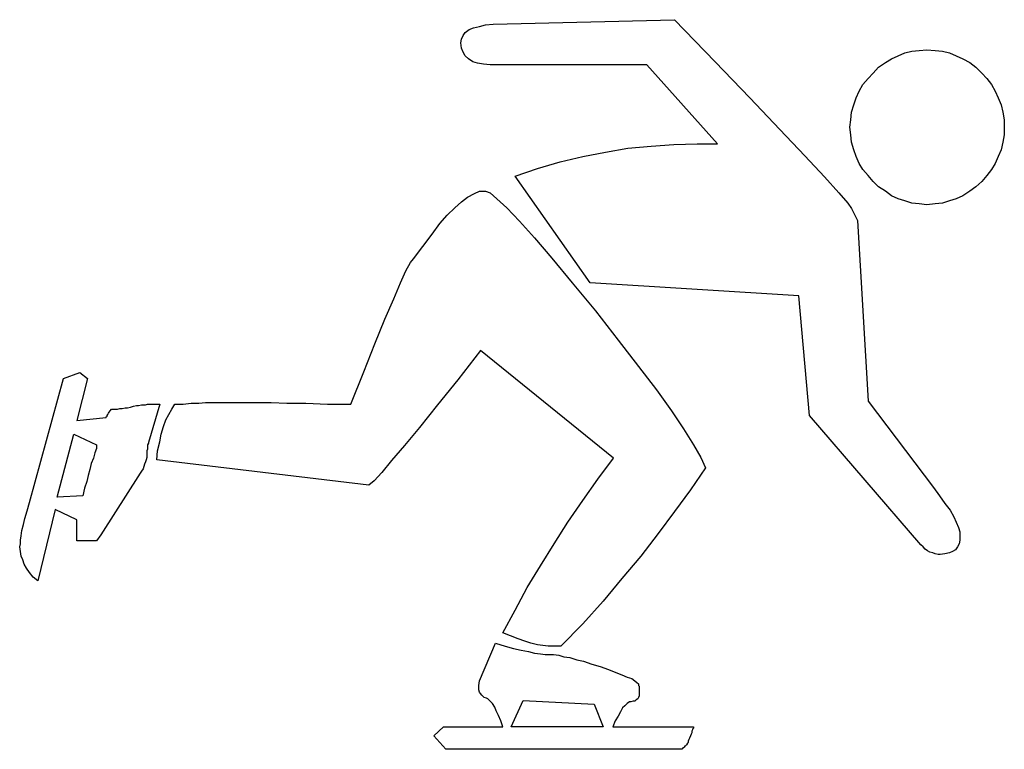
# Model space of a CAD drawing. Extents: x 0.2 to 18.5, y -0.5 to 1.9.
# Tile 4 of 5: x 10.7 to 13.3, y 0 to 1.9. Entities that reach past the tile are written whole.
import ezdxf

# ---------------------------------------------------------------- set-up
doc = ezdxf.new("R2010")
doc.units = 0

msp = doc.modelspace()

# ---------------------------------------------------------------- linework, layer by layer
at = {"color": 0}
for p, q in [((11.95313, 1.882813, 0.5), (12.42383, 1.894531, 0.5)), ((12.42383, 1.894531, 0.5), (12.5293, 1.785156, 0.5)), ((11.88086, 1.861328, 0.5), (11.89063, 1.869141, 0.5)), ((11.89063, 1.869141, 0.5), (11.90234, 1.873047, 0.5)), ((11.90234, 1.873047, 0.5), (11.91797, 1.876953, 0.5)), ((11.91797, 1.876953, 0.5), (11.93359, 1.880859, 0.5)), ((11.93359, 1.880859, 0.5), (11.95313, 1.882813, 0.5)), ((11.86914, 1.833984, 0.5), (11.87109, 1.84375, 0.5)), ((11.87109, 1.84375, 0.5), (11.875, 1.853516, 0.5)), ((11.875, 1.853516, 0.5), (11.88086, 1.861328, 0.5)), ((11.87109, 1.820313, 0.5), (11.86914, 1.833984, 0.5)), ((11.875, 1.810547, 0.5), (11.87109, 1.820313, 0.5)), ((13.03906, 1.8125, 0.5), (13.05859, 1.814453, 0.5)), ((13.05859, 1.814453, 0.5), (13.07813, 1.816406, 0.5)), ((13.07813, 1.816406, 0.5), (13.09961, 1.814453, 0.5)), ((13.09961, 1.814453, 0.5), (13.11914, 1.8125, 0.5)), ((11.88086, 1.800781, 0.5), (11.875, 1.810547, 0.5)), ((11.88867, 1.792969, 0.5), (11.88086, 1.800781, 0.5)), ((11.90039, 1.785156, 0.5), (11.88867, 1.792969, 0.5)), ((12.9707, 1.783203, 0.5), (12.98633, 1.792969, 0.5)), ((12.98633, 1.792969, 0.5), (13.00391, 1.800781, 0.5)), ((13.00391, 1.800781, 0.5), (13.02148, 1.808594, 0.5)), ((13.02148, 1.808594, 0.5), (13.03906, 1.8125, 0.5)), ((13.11914, 1.8125, 0.5), (13.13672, 1.808594, 0.5)), ((13.13672, 1.808594, 0.5), (13.1543, 1.800781, 0.5)), ((13.1543, 1.800781, 0.5), (13.17188, 1.792969, 0.5)), ((13.17188, 1.792969, 0.5), (13.18945, 1.783203, 0.5)), ((11.91211, 1.78125, 0.5), (11.90039, 1.785156, 0.5)), ((11.92773, 1.779297, 0.5), (11.91211, 1.78125, 0.5)), ((11.94531, 1.777344, 0.5), (11.92773, 1.779297, 0.5)), ((12.35156, 1.777344, 0.5), (11.94531, 1.777344, 0.5)), ((12.53516, 1.572266, 0.5), (12.35156, 1.777344, 0.5)), ((12.5293, 1.785156, 0.5), (12.61914, 1.691406, 0.5)), ((12.93945, 1.755859, 0.5), (12.95313, 1.771484, 0.5)), ((12.95313, 1.771484, 0.5), (12.9707, 1.783203, 0.5)), ((13.18945, 1.783203, 0.5), (13.20508, 1.771484, 0.5)), ((13.20508, 1.771484, 0.5), (13.2207, 1.755859, 0.5)), ((12.91211, 1.726563, 0.5), (12.92578, 1.742188, 0.5)), ((12.92578, 1.742188, 0.5), (12.93945, 1.755859, 0.5)), ((13.2207, 1.755859, 0.5), (13.23438, 1.742188, 0.5)), ((13.23438, 1.742188, 0.5), (13.24609, 1.726563, 0.5)), ((12.90234, 1.708984, 0.5), (12.91211, 1.726563, 0.5)), ((13.24609, 1.726563, 0.5), (13.25586, 1.708984, 0.5)), ((12.61914, 1.691406, 0.5), (12.69727, 1.609375, 0.5)), ((12.88867, 1.673828, 0.5), (12.89453, 1.691406, 0.5)), ((12.89453, 1.691406, 0.5), (12.90234, 1.708984, 0.5)), ((13.25586, 1.708984, 0.5), (13.26367, 1.691406, 0.5)), ((13.26367, 1.691406, 0.5), (13.27148, 1.673828, 0.5)), ((12.88281, 1.654297, 0.5), (12.88867, 1.673828, 0.5)), ((13.27148, 1.673828, 0.5), (13.27539, 1.654297, 0.5)), ((12.88086, 1.634766, 0.5), (12.88281, 1.654297, 0.5)), ((13.27539, 1.654297, 0.5), (13.2793, 1.634766, 0.5)), ((12.87891, 1.615234, 0.5), (12.88086, 1.634766, 0.5)), ((12.88086, 1.595703, 0.5), (12.87891, 1.615234, 0.5)), ((13.2793, 1.634766, 0.5), (13.2793, 1.615234, 0.5)), ((13.2793, 1.615234, 0.5), (13.2793, 1.595703, 0.5)), ((12.69727, 1.609375, 0.5), (12.76172, 1.541016, 0.5)), ((12.88281, 1.576172, 0.5), (12.88086, 1.595703, 0.5)), ((13.2793, 1.595703, 0.5), (13.27539, 1.576172, 0.5)), ((12.24414, 1.550781, 0.5), (12.30273, 1.560547, 0.5)), ((12.30273, 1.560547, 0.5), (12.36328, 1.566406, 0.5)), ((12.36328, 1.566406, 0.5), (12.42188, 1.570313, 0.5)), ((12.42188, 1.570313, 0.5), (12.48242, 1.572266, 0.5)), ((12.48242, 1.572266, 0.5), (12.53516, 1.572266, 0.5)), ((12.88867, 1.556641, 0.5), (12.88281, 1.576172, 0.5)), ((13.27539, 1.576172, 0.5), (13.27148, 1.556641, 0.5)), ((12.12695, 1.525391, 0.5), (12.18555, 1.539063, 0.5)), ((12.18555, 1.539063, 0.5), (12.24414, 1.550781, 0.5)), ((12.76172, 1.541016, 0.5), (12.8125, 1.486328, 0.5)), ((12.89453, 1.539063, 0.5), (12.88867, 1.556641, 0.5)), ((12.90234, 1.521484, 0.5), (12.89453, 1.539063, 0.5)), ((13.26367, 1.539063, 0.5), (13.25586, 1.521484, 0.5)), ((13.27148, 1.556641, 0.5), (13.26367, 1.539063, 0.5)), ((12.00977, 1.488281, 0.5), (12.06836, 1.507813, 0.5)), ((12.06836, 1.507813, 0.5), (12.12695, 1.525391, 0.5)), ((12.91211, 1.505859, 0.5), (12.90234, 1.521484, 0.5)), ((13.25586, 1.521484, 0.5), (13.24609, 1.505859, 0.5)), ((12.20508, 1.210938, 0.5), (12.00977, 1.488281, 0.5)), ((12.8125, 1.486328, 0.5), (12.84961, 1.445313, 0.5)), ((12.92578, 1.490234, 0.5), (12.91211, 1.505859, 0.5)), ((12.93945, 1.474609, 0.5), (12.92578, 1.490234, 0.5)), ((13.23438, 1.490234, 0.5), (13.2207, 1.474609, 0.5)), ((13.24609, 1.505859, 0.5), (13.23438, 1.490234, 0.5)), ((12.95313, 1.460938, 0.5), (12.93945, 1.474609, 0.5)), ((12.9707, 1.449219, 0.5), (12.95313, 1.460938, 0.5)), ((13.20508, 1.460938, 0.5), (13.18945, 1.449219, 0.5)), ((13.2207, 1.474609, 0.5), (13.20508, 1.460938, 0.5)), ((11.87109, 1.421875, 0.5), (11.88672, 1.433594, 0.5)), ((11.88672, 1.433594, 0.5), (11.9043, 1.443359, 0.5)), ((11.9043, 1.443359, 0.5), (11.91797, 1.449219, 0.5)), ((11.91797, 1.449219, 0.5), (11.93359, 1.449219, 0.5)), ((11.93359, 1.449219, 0.5), (11.94531, 1.445313, 0.5)), ((11.94531, 1.445313, 0.5), (11.96289, 1.429688, 0.5)), ((12.84961, 1.445313, 0.5), (12.87305, 1.417969, 0.5)), ((12.98633, 1.4375, 0.5), (12.9707, 1.449219, 0.5)), ((13.00391, 1.429688, 0.5), (12.98633, 1.4375, 0.5)), ((13.17188, 1.4375, 0.5), (13.1543, 1.429688, 0.5)), ((13.18945, 1.449219, 0.5), (13.17188, 1.4375, 0.5)), ((11.83398, 1.386719, 0.5), (11.85352, 1.40625, 0.5)), ((11.85352, 1.40625, 0.5), (11.87109, 1.421875, 0.5)), ((11.96289, 1.429688, 0.5), (11.98828, 1.40625, 0.5)), ((11.98828, 1.40625, 0.5), (12.02148, 1.371094, 0.5)), ((12.87305, 1.417969, 0.5), (12.88281, 1.404297, 0.5)), ((13.02148, 1.423828, 0.5), (13.00391, 1.429688, 0.5)), ((13.03906, 1.417969, 0.5), (13.02148, 1.423828, 0.5)), ((13.05859, 1.416016, 0.5), (13.03906, 1.417969, 0.5)), ((13.07813, 1.414063, 0.5), (13.05859, 1.416016, 0.5)), ((13.09961, 1.416016, 0.5), (13.07813, 1.414063, 0.5)), ((13.11914, 1.417969, 0.5), (13.09961, 1.416016, 0.5)), ((13.13672, 1.423828, 0.5), (13.11914, 1.417969, 0.5)), ((13.1543, 1.429688, 0.5), (13.13672, 1.423828, 0.5)), ((11.81445, 1.365234, 0.5), (11.83398, 1.386719, 0.5)), ((12.88281, 1.404297, 0.5), (12.89844, 1.373047, 0.5)), ((11.79492, 1.337891, 0.5), (11.81445, 1.365234, 0.5)), ((12.02148, 1.371094, 0.5), (12.06055, 1.328125, 0.5)), ((12.89844, 1.373047, 0.5), (12.92578, 0.904297, 0.5)), ((11.74609, 1.273438, 0.5), (11.79492, 1.337891, 0.5)), ((12.06055, 1.328125, 0.5), (12.10547, 1.275391, 0.5)), ((11.72656, 1.242188, 0.5), (11.73828, 1.263672, 0.5)), ((11.73828, 1.263672, 0.5), (11.74609, 1.273438, 0.5)), ((12.10547, 1.275391, 0.5), (12.1582, 1.210938, 0.5)), ((11.71289, 1.210938, 0.5), (11.72656, 1.242188, 0.5)), ((11.69531, 1.169922, 0.5), (11.71289, 1.210938, 0.5)), ((12.1582, 1.210938, 0.5), (12.21875, 1.138672, 0.5)), ((12.74609, 1.177734, 0.5), (12.20508, 1.210938, 0.5)), ((12.77344, 0.867188, 0.5), (12.74609, 1.177734, 0.5)), ((11.67188, 1.117188, 0.5), (11.69531, 1.169922, 0.5)), ((12.21875, 1.138672, 0.5), (12.27734, 1.0625, 0.5)), ((11.64648, 1.052734, 0.5), (11.67188, 1.117188, 0.5)), ((11.61719, 0.980469, 0.5), (11.64648, 1.052734, 0.5)), ((12.27734, 1.0625, 0.5), (12.33008, 0.994141, 0.5)), ((11.91992, 1.035156, 0.5), (11.86133, 0.958984, 0.5)), ((12.26563, 0.755859, 0.5), (11.91992, 1.035156, 0.5)), ((10.83789, 0.962891, 0.5), (10.88086, 0.978516, 0.5)), ((10.88086, 0.978516, 0.5), (10.90039, 0.962891, 0.5)), ((11.58398, 0.896484, 0.5), (11.61719, 0.980469, 0.5)), ((12.33008, 0.994141, 0.5), (12.37695, 0.933594, 0.5)), ((10.75, 0.640625, 0.5), (10.83789, 0.962891, 0.5)), ((10.90039, 0.962891, 0.5), (10.87305, 0.853516, 0.5)), ((11.86133, 0.958984, 0.5), (11.80859, 0.894531, 0.5)), ((12.37695, 0.933594, 0.5), (12.41602, 0.878906, 0.5)), ((11.0332, 0.892578, 0.5), (11.04102, 0.894531, 0.5)), ((11.04102, 0.894531, 0.5), (11.04688, 0.894531, 0.5)), ((11.04688, 0.894531, 0.5), (11.05078, 0.894531, 0.5)), ((11.05078, 0.894531, 0.5), (11.05664, 0.896484, 0.5)), ((11.05664, 0.896484, 0.5), (11.06055, 0.896484, 0.5)), ((11.08789, 0.896484, 0.5), (11.05859, 0.796875, 0.5)), ((11.06055, 0.896484, 0.5), (11.08789, 0.896484, 0.5)), ((11.11914, 0.882813, 0.5), (11.12695, 0.896484, 0.5)), ((11.12695, 0.896484, 0.5), (11.14844, 0.896484, 0.5)), ((11.14844, 0.896484, 0.5), (11.16992, 0.898438, 0.5)), ((11.16992, 0.898438, 0.5), (11.18945, 0.898438, 0.5)), ((11.18945, 0.898438, 0.5), (11.20703, 0.900391, 0.5)), ((11.20703, 0.900391, 0.5), (11.22461, 0.900391, 0.5)), ((11.22461, 0.900391, 0.5), (11.24219, 0.900391, 0.5)), ((11.24219, 0.900391, 0.5), (11.25781, 0.900391, 0.5)), ((11.25781, 0.900391, 0.5), (11.27148, 0.900391, 0.5)), ((11.27148, 0.900391, 0.5), (11.28906, 0.900391, 0.5)), ((11.28906, 0.900391, 0.5), (11.31055, 0.900391, 0.5)), ((11.31055, 0.900391, 0.5), (11.33984, 0.900391, 0.5)), ((11.33984, 0.900391, 0.5), (11.37695, 0.900391, 0.5)), ((11.37695, 0.900391, 0.5), (11.41797, 0.898438, 0.5)), ((11.41797, 0.898438, 0.5), (11.4668, 0.898438, 0.5)), ((11.4668, 0.898438, 0.5), (11.52344, 0.896484, 0.5)), ((11.52344, 0.896484, 0.5), (11.58398, 0.896484, 0.5)), ((11.80859, 0.894531, 0.5), (11.76172, 0.835938, 0.5)), ((12.92578, 0.904297, 0.5), (13.0957, 0.679688, 0.5)), ((10.95117, 0.867188, 0.5), (10.95313, 0.869141, 0.5)), ((10.95313, 0.869141, 0.5), (10.95508, 0.873047, 0.5)), ((10.95508, 0.873047, 0.5), (10.95703, 0.875, 0.5)), ((10.95703, 0.875, 0.5), (10.95898, 0.878906, 0.5)), ((10.95898, 0.878906, 0.5), (10.96289, 0.882813, 0.5)), ((10.96289, 0.882813, 0.5), (10.9668, 0.882813, 0.5)), ((10.9668, 0.882813, 0.5), (10.97266, 0.882813, 0.5)), ((10.97266, 0.882813, 0.5), (10.97852, 0.882813, 0.5)), ((10.97852, 0.882813, 0.5), (10.98438, 0.884766, 0.5)), ((10.98438, 0.884766, 0.5), (10.99023, 0.884766, 0.5)), ((10.99023, 0.884766, 0.5), (10.99805, 0.886719, 0.5)), ((10.99805, 0.886719, 0.5), (11.00391, 0.886719, 0.5)), ((11.00391, 0.886719, 0.5), (11.01172, 0.888672, 0.5)), ((11.01172, 0.888672, 0.5), (11.01953, 0.890625, 0.5)), ((11.01953, 0.890625, 0.5), (11.02734, 0.892578, 0.5)), ((11.02734, 0.892578, 0.5), (11.0332, 0.892578, 0.5)), ((11.10352, 0.855469, 0.5), (11.11133, 0.869141, 0.5)), ((11.11133, 0.869141, 0.5), (11.11914, 0.882813, 0.5)), ((12.41602, 0.878906, 0.5), (12.44727, 0.832031, 0.5)), ((10.87305, 0.853516, 0.5), (10.94922, 0.861328, 0.5)), ((10.94922, 0.863281, 0.5), (10.95117, 0.865234, 0.5)), ((10.94922, 0.861328, 0.5), (10.94922, 0.863281, 0.5)), ((10.95117, 0.865234, 0.5), (10.95117, 0.867188, 0.5)), ((11.09766, 0.837891, 0.5), (11.10352, 0.855469, 0.5)), ((13.0625, 0.53125, 0.5), (12.77344, 0.867188, 0.5)), ((10.82227, 0.654297, 0.5), (10.86523, 0.818359, 0.5)), ((10.86523, 0.818359, 0.5), (10.92383, 0.791016, 0.5)), ((11.08789, 0.798828, 0.5), (11.0918, 0.818359, 0.5)), ((11.0918, 0.818359, 0.5), (11.09766, 0.837891, 0.5)), ((11.76172, 0.835938, 0.5), (11.72266, 0.789063, 0.5)), ((12.44727, 0.832031, 0.5), (12.47266, 0.791016, 0.5)), ((11.05859, 0.794922, 0.5), (11.05664, 0.791016, 0.5)), ((11.05859, 0.796875, 0.5), (11.05859, 0.794922, 0.5)), ((11.08203, 0.775391, 0.5), (11.08789, 0.798828, 0.5)), ((10.91992, 0.769531, 0.5), (10.91602, 0.755859, 0.5)), ((10.92383, 0.78125, 0.5), (10.91992, 0.769531, 0.5)), ((10.92383, 0.791016, 0.5), (10.92383, 0.78125, 0.5)), ((11.05664, 0.779297, 0.5), (11.05469, 0.775391, 0.5)), ((11.05469, 0.775391, 0.5), (11.05469, 0.769531, 0.5)), ((11.05469, 0.769531, 0.5), (11.05469, 0.763672, 0.5)), ((11.05664, 0.791016, 0.5), (11.05664, 0.787109, 0.5)), ((11.05664, 0.787109, 0.5), (11.05664, 0.783203, 0.5)), ((11.05664, 0.783203, 0.5), (11.05664, 0.779297, 0.5)), ((11.08008, 0.751953, 0.5), (11.08203, 0.775391, 0.5)), ((11.72266, 0.789063, 0.5), (11.68945, 0.75, 0.5)), ((12.47266, 0.791016, 0.5), (12.49219, 0.757813, 0.5)), ((10.91016, 0.742188, 0.5), (10.90625, 0.726563, 0.5)), ((10.91602, 0.755859, 0.5), (10.91016, 0.742188, 0.5)), ((11.05078, 0.746094, 0.5), (11.04883, 0.740234, 0.5)), ((11.05273, 0.751953, 0.5), (11.05078, 0.746094, 0.5)), ((11.05469, 0.757813, 0.5), (11.05273, 0.751953, 0.5)), ((11.05469, 0.763672, 0.5), (11.05469, 0.757813, 0.5)), ((11.63086, 0.685547, 0.5), (11.08008, 0.751953, 0.5)), ((11.68945, 0.75, 0.5), (11.66406, 0.71875, 0.5)), ((12.22461, 0.701172, 0.5), (12.26563, 0.755859, 0.5)), ((12.49219, 0.757813, 0.5), (12.50391, 0.730469, 0.5)), ((10.90625, 0.726563, 0.5), (10.90234, 0.710938, 0.5)), ((11.03711, 0.716797, 0.5), (10.93555, 0.556641, 0.5)), ((11.04102, 0.722656, 0.5), (11.03711, 0.716797, 0.5)), ((11.04492, 0.728516, 0.5), (11.04102, 0.722656, 0.5)), ((11.04688, 0.734375, 0.5), (11.04492, 0.728516, 0.5)), ((11.04883, 0.740234, 0.5), (11.04688, 0.734375, 0.5)), ((11.66406, 0.71875, 0.5), (11.64453, 0.697266, 0.5)), ((12.50391, 0.730469, 0.5), (12.46484, 0.673828, 0.5)), ((10.89844, 0.695313, 0.5), (10.89258, 0.677734, 0.5)), ((10.90234, 0.710938, 0.5), (10.89844, 0.695313, 0.5)), ((11.64453, 0.697266, 0.5), (11.63086, 0.685547, 0.5)), ((12.18555, 0.646484, 0.5), (12.22461, 0.701172, 0.5)), ((10.89258, 0.677734, 0.5), (10.88867, 0.658203, 0.5)), ((12.46484, 0.673828, 0.5), (12.42383, 0.617188, 0.5)), ((13.0957, 0.679688, 0.5), (13.11133, 0.658203, 0.5)), ((10.74414, 0.619141, 0.5), (10.75, 0.640625, 0.5)), ((10.88867, 0.658203, 0.5), (10.82227, 0.654297, 0.5)), ((12.14648, 0.589844, 0.5), (12.18555, 0.646484, 0.5)), ((13.11133, 0.658203, 0.5), (13.125, 0.638672, 0.5)), ((10.73828, 0.599609, 0.5), (10.74414, 0.619141, 0.5)), ((10.81641, 0.623047, 0.5), (10.77148, 0.4375, 0.5)), ((10.87305, 0.595703, 0.5), (10.81641, 0.623047, 0.5)), ((12.42383, 0.617188, 0.5), (12.38086, 0.560547, 0.5)), ((13.125, 0.638672, 0.5), (13.13867, 0.621094, 0.5)), ((13.13867, 0.621094, 0.5), (13.14844, 0.603516, 0.5)), ((10.73438, 0.583984, 0.5), (10.73828, 0.599609, 0.5)), ((10.87305, 0.541016, 0.5), (10.87305, 0.595703, 0.5)), ((12.11133, 0.533203, 0.5), (12.14648, 0.589844, 0.5)), ((13.14844, 0.603516, 0.5), (13.1543, 0.589844, 0.5)), ((13.1543, 0.589844, 0.5), (13.16016, 0.576172, 0.5)), ((10.72852, 0.554688, 0.5), (10.73047, 0.568359, 0.5)), ((10.73047, 0.568359, 0.5), (10.73438, 0.583984, 0.5)), ((13.16016, 0.576172, 0.5), (13.16406, 0.564453, 0.5)), ((13.16406, 0.564453, 0.5), (13.16406, 0.554688, 0.5)), ((10.72656, 0.542969, 0.5), (10.72852, 0.554688, 0.5)), ((10.72656, 0.533203, 0.5), (10.72656, 0.542969, 0.5)), ((10.92383, 0.541016, 0.5), (10.87305, 0.541016, 0.5)), ((10.93555, 0.556641, 0.5), (10.92383, 0.541016, 0.5)), ((12.38086, 0.560547, 0.5), (12.33594, 0.501953, 0.5)), ((13.16406, 0.542969, 0.5), (13.16211, 0.533203, 0.5)), ((13.16406, 0.554688, 0.5), (13.16406, 0.542969, 0.5)), ((10.72461, 0.525391, 0.5), (10.72656, 0.533203, 0.5)), ((10.72656, 0.513672, 0.5), (10.72461, 0.525391, 0.5)), ((10.72852, 0.501953, 0.5), (10.72656, 0.513672, 0.5)), ((12.07617, 0.476563, 0.5), (12.11133, 0.533203, 0.5)), ((13.06836, 0.525391, 0.5), (13.0625, 0.53125, 0.5)), ((13.07422, 0.519531, 0.5), (13.06836, 0.525391, 0.5)), ((13.08008, 0.515625, 0.5), (13.07422, 0.519531, 0.5)), ((13.08594, 0.511719, 0.5), (13.08008, 0.515625, 0.5)), ((13.09375, 0.509766, 0.5), (13.08594, 0.511719, 0.5)), ((13.14453, 0.513672, 0.5), (13.13672, 0.509766, 0.5)), ((13.15234, 0.517578, 0.5), (13.14453, 0.513672, 0.5)), ((13.1582, 0.525391, 0.5), (13.15234, 0.517578, 0.5)), ((13.16211, 0.533203, 0.5), (13.1582, 0.525391, 0.5)), ((10.73242, 0.492188, 0.5), (10.72852, 0.501953, 0.5)), ((10.73633, 0.480469, 0.5), (10.73242, 0.492188, 0.5)), ((12.33594, 0.501953, 0.5), (12.28711, 0.443359, 0.5)), ((13.09961, 0.507813, 0.5), (13.09375, 0.509766, 0.5)), ((13.10742, 0.505859, 0.5), (13.09961, 0.507813, 0.5)), ((13.11328, 0.505859, 0.5), (13.10742, 0.505859, 0.5)), ((13.125, 0.507813, 0.5), (13.11328, 0.505859, 0.5)), ((13.13672, 0.509766, 0.5), (13.125, 0.507813, 0.5)), ((10.74219, 0.470703, 0.5), (10.73633, 0.480469, 0.5)), ((10.75, 0.458984, 0.5), (10.74219, 0.470703, 0.5)), ((12.04102, 0.419922, 0.5), (12.07617, 0.476563, 0.5)), ((10.75977, 0.447266, 0.5), (10.75, 0.458984, 0.5)), ((10.77148, 0.4375, 0.5), (10.75977, 0.447266, 0.5)), ((12.28711, 0.443359, 0.5), (12.23828, 0.384766, 0.5)), ((12.00977, 0.361328, 0.5), (12.04102, 0.419922, 0.5)), ((12.23828, 0.384766, 0.5), (12.18555, 0.326172, 0.5)), ((11.97852, 0.302734, 0.5), (12.00977, 0.361328, 0.5)), ((12.18555, 0.326172, 0.5), (12.12891, 0.267578, 0.5)), ((11.99805, 0.294922, 0.5), (11.97852, 0.302734, 0.5)), ((12.01758, 0.287109, 0.5), (11.99805, 0.294922, 0.5)), ((12.03516, 0.28125, 0.5), (12.01758, 0.287109, 0.5)), ((12.05078, 0.275391, 0.5), (12.03516, 0.28125, 0.5)), ((11.91797, 0.177734, 0.5), (11.95898, 0.275391, 0.5)), ((11.95898, 0.275391, 0.5), (11.98438, 0.267578, 0.5)), ((11.98438, 0.267578, 0.5), (12.00586, 0.261719, 0.5)), ((12.00586, 0.261719, 0.5), (12.02539, 0.257813, 0.5)), ((12.02539, 0.257813, 0.5), (12.04492, 0.253906, 0.5)), ((12.06836, 0.271484, 0.5), (12.05078, 0.275391, 0.5)), ((12.08203, 0.269531, 0.5), (12.06836, 0.271484, 0.5)), ((12.0957, 0.267578, 0.5), (12.08203, 0.269531, 0.5)), ((12.10938, 0.267578, 0.5), (12.0957, 0.267578, 0.5)), ((12.12891, 0.267578, 0.5), (12.10938, 0.267578, 0.5)), ((12.04492, 0.253906, 0.5), (12.06055, 0.25, 0.5)), ((12.06055, 0.25, 0.5), (12.07617, 0.248047, 0.5)), ((12.07617, 0.248047, 0.5), (12.08789, 0.246094, 0.5)), ((12.08789, 0.246094, 0.5), (12.09961, 0.246094, 0.5)), ((12.09961, 0.246094, 0.5), (12.10938, 0.246094, 0.5)), ((12.10938, 0.246094, 0.5), (12.12305, 0.244141, 0.5)), ((12.12305, 0.244141, 0.5), (12.13672, 0.240234, 0.5)), ((12.13672, 0.240234, 0.5), (12.15234, 0.238281, 0.5)), ((12.15234, 0.238281, 0.5), (12.16992, 0.232422, 0.5)), ((12.16992, 0.232422, 0.5), (12.1875, 0.228516, 0.5)), ((12.1875, 0.228516, 0.5), (12.20898, 0.220703, 0.5)), ((12.20898, 0.220703, 0.5), (12.23047, 0.214844, 0.5)), ((12.23047, 0.214844, 0.5), (12.25195, 0.207031, 0.5)), ((12.25195, 0.207031, 0.5), (12.27148, 0.199219, 0.5)), ((12.27148, 0.199219, 0.5), (12.28711, 0.193359, 0.5)), ((12.28711, 0.193359, 0.5), (12.30078, 0.1875, 0.5)), ((12.30078, 0.1875, 0.5), (12.3125, 0.183594, 0.5)), ((12.3125, 0.183594, 0.5), (12.32031, 0.177734, 0.5)), ((11.91602, 0.166016, 0.5), (11.91797, 0.177734, 0.5)), ((11.91602, 0.160156, 0.5), (11.91602, 0.166016, 0.5)), ((11.91602, 0.154297, 0.5), (11.91602, 0.160156, 0.5)), ((11.91797, 0.148438, 0.5), (11.91602, 0.154297, 0.5)), ((12.32031, 0.177734, 0.5), (12.32617, 0.173828, 0.5)), ((12.32617, 0.173828, 0.5), (12.33008, 0.169922, 0.5)), ((12.33008, 0.169922, 0.5), (12.33008, 0.166016, 0.5)), ((12.33008, 0.166016, 0.5), (12.33203, 0.164063, 0.5)), ((12.33203, 0.164063, 0.5), (12.33203, 0.160156, 0.5)), ((12.33203, 0.160156, 0.5), (12.33203, 0.158203, 0.5)), ((12.33203, 0.158203, 0.5), (12.33203, 0.154297, 0.5)), ((12.33203, 0.154297, 0.5), (12.33203, 0.152344, 0.5)), ((11.91992, 0.144531, 0.5), (11.91797, 0.148438, 0.5)), ((11.92383, 0.140625, 0.5), (11.91992, 0.144531, 0.5)), ((11.92578, 0.138672, 0.5), (11.92383, 0.140625, 0.5)), ((11.92969, 0.134766, 0.5), (11.92578, 0.138672, 0.5)), ((11.93555, 0.132813, 0.5), (11.92969, 0.134766, 0.5)), ((11.93945, 0.130859, 0.5), (11.93555, 0.132813, 0.5)), ((11.94531, 0.125, 0.5), (11.93945, 0.130859, 0.5)), ((12.32422, 0.128906, 0.5), (12.32031, 0.125, 0.5)), ((12.32813, 0.130859, 0.5), (12.32422, 0.128906, 0.5)), ((12.33008, 0.134766, 0.5), (12.32813, 0.130859, 0.5)), ((12.33203, 0.138672, 0.5), (12.33008, 0.134766, 0.5)), ((12.33203, 0.152344, 0.5), (12.33203, 0.150391, 0.5)), ((12.33203, 0.150391, 0.5), (12.33203, 0.150391, 0.5)), ((12.33203, 0.150391, 0.5), (12.33203, 0.144531, 0.5)), ((12.33203, 0.144531, 0.5), (12.33203, 0.138672, 0.5)), ((11.95117, 0.119141, 0.5), (11.94531, 0.125, 0.5)), ((11.95703, 0.109375, 0.5), (11.95117, 0.119141, 0.5)), ((11.96094, 0.099609, 0.5), (11.95703, 0.109375, 0.5)), ((12, 0.058594, 0.5), (12.03125, 0.126953, 0.5)), ((12.03125, 0.126953, 0.5), (12.21484, 0.117188, 0.5)), ((12.21484, 0.117188, 0.5), (12.23828, 0.058594, 0.5)), ((12.28906, 0.107422, 0.5), (12.2832, 0.097656, 0.5)), ((12.29492, 0.113281, 0.5), (12.28906, 0.107422, 0.5)), ((12.30078, 0.119141, 0.5), (12.29492, 0.113281, 0.5)), ((12.30664, 0.123047, 0.5), (12.30078, 0.119141, 0.5)), ((12.31055, 0.123047, 0.5), (12.30664, 0.123047, 0.5)), ((12.31641, 0.125, 0.5), (12.31055, 0.123047, 0.5)), ((12.32031, 0.125, 0.5), (12.31641, 0.125, 0.5)), ((11.9668, 0.087891, 0.5), (11.96094, 0.099609, 0.5)), ((11.97266, 0.074219, 0.5), (11.9668, 0.087891, 0.5)), ((12.27734, 0.085938, 0.5), (12.26953, 0.074219, 0.5)), ((12.2832, 0.097656, 0.5), (12.27734, 0.085938, 0.5)), ((11.79883, 0.035156, 0.5), (11.82422, 0.058594, 0.5)), ((11.82422, 0.058594, 0.5), (11.97852, 0.058594, 0.5)), ((11.97852, 0.058594, 0.5), (11.97266, 0.074219, 0.5)), ((12.23828, 0.058594, 0.5), (12, 0.058594, 0.5)), ((12.26953, 0.074219, 0.5), (12.26367, 0.058594, 0.5)), ((12.26367, 0.058594, 0.5), (12.47266, 0.058594, 0.5)), ((12.47266, 0.054688, 0.5), (12.4707, 0.052734, 0.5)), ((12.4707, 0.052734, 0.5), (12.4707, 0.050781, 0.5)), ((12.47266, 0.058594, 0.5), (12.47266, 0.056641, 0.5)), ((12.47266, 0.056641, 0.5), (12.47266, 0.054688, 0.5)), ((12.47266, 0.054688, 0.5), (12.47266, 0.054688, 0.5)), ((11.83008, 0, 0.5), (11.79883, 0.035156, 0.5)), ((12.46289, 0.029297, 0.5), (12.46094, 0.025391, 0.5)), ((12.46484, 0.035156, 0.5), (12.46289, 0.029297, 0.5)), ((12.4668, 0.039063, 0.5), (12.46484, 0.035156, 0.5)), ((12.46875, 0.042969, 0.5), (12.4668, 0.039063, 0.5)), ((12.4707, 0.050781, 0.5), (12.46875, 0.046875, 0.5)), ((12.46875, 0.046875, 0.5), (12.46875, 0.042969, 0.5)), ((12.44141, 0, 0.5), (11.83008, 0, 0.5)), ((12.44336, 0, 0.5), (12.44141, 0, 0.5)), ((12.44531, 0.001953, 0.5), (12.44336, 0.001953, 0.5)), ((12.44336, 0.001953, 0.5), (12.44336, 0, 0.5)), ((12.44727, 0.003906, 0.5), (12.44531, 0.003906, 0.5)), ((12.44531, 0.003906, 0.5), (12.44531, 0.001953, 0.5)), ((12.44922, 0.005859, 0.5), (12.44727, 0.003906, 0.5)), ((12.45117, 0.007813, 0.5), (12.44922, 0.007813, 0.5)), ((12.44922, 0.007813, 0.5), (12.44922, 0.005859, 0.5)), ((12.45313, 0.009766, 0.5), (12.45117, 0.007813, 0.5)), ((12.45508, 0.011719, 0.5), (12.45313, 0.009766, 0.5)), ((12.45703, 0.015625, 0.5), (12.45508, 0.011719, 0.5)), ((12.45898, 0.017578, 0.5), (12.45703, 0.015625, 0.5)), ((12.46094, 0.025391, 0.5), (12.45898, 0.021484, 0.5)), ((12.45898, 0.021484, 0.5), (12.45898, 0.017578, 0.5))]:
    msp.add_line(p, q, dxfattribs=at)

doc.saveas('drawing.dxf')
